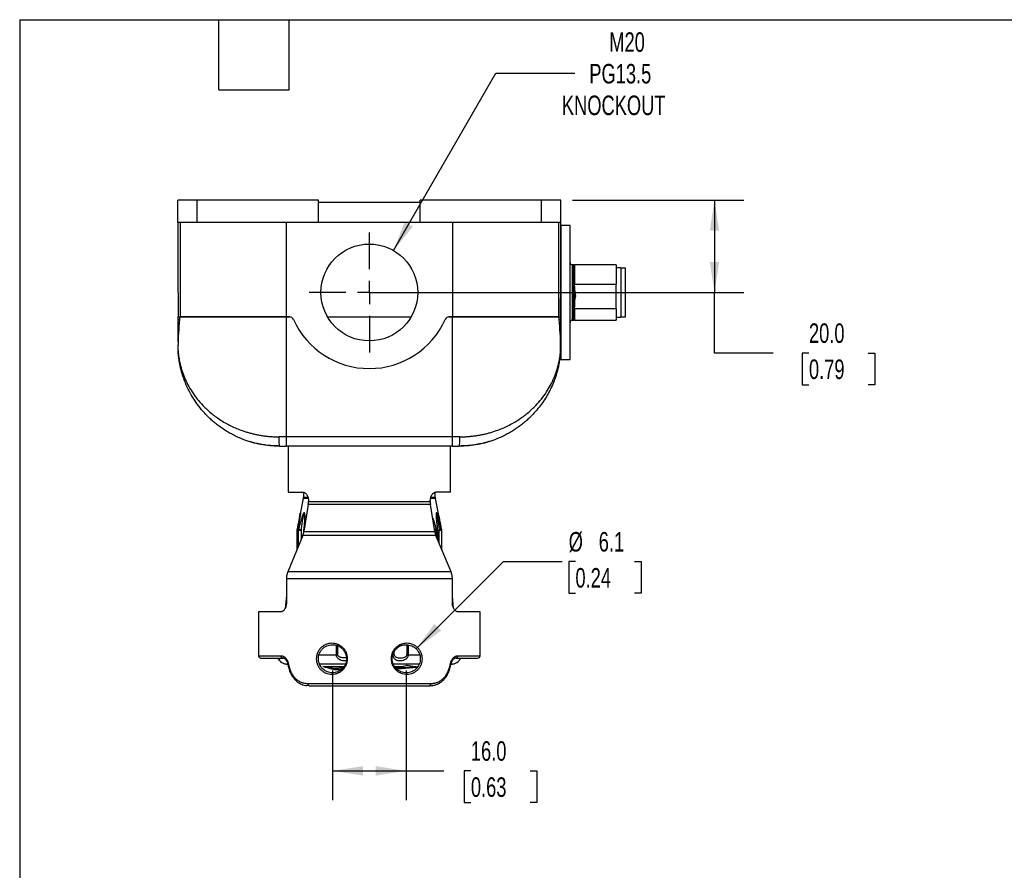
# Model space of a CAD drawing. Header units: millimetres. Extents: x 13 to 546, y 13 to 419.
# Tile 8 of 19: x 13 to 226, y 235 to 419. Entities that reach past the tile are written whole.
import ezdxf

# ---------------------------------------------------------------- set-up
doc = ezdxf.new("R2010")
doc.units = ezdxf.units.MM
doc.header["$LTSCALE"] = 2
doc.linetypes.add('SLD-Center', pattern=[19.05, 15.24, -1.27, 1.27, -1.27])
doc.linetypes.add('SLD-Solid', pattern=[0])
doc.layers.add('CENTER', color=40, linetype='SLD-Center')
doc.layers.add('DIMENSIONS', color=140, linetype='SLD-Solid', lineweight=25)
doc.layers.add('TEXT', color=140, linetype='SLD-Solid', lineweight=25)
doc.styles.add('SLDTEXTSTYLE0', font='TXT', dxfattribs={"width": 0.7})
doc.dimstyles.new('SLDDIMSTYLE0', dxfattribs={"dimtxt": 4.316016, "dimasz": 6.604, "dimexe": 0, "dimexo": 0.0625, "dimgap": 1.079004, "dimtad": 0, "dimtih": 1, "dimtoh": 1, "dimrnd": 1e-09, "dimzin": 4, "dimdsep": 46, "dimtxsty": 'SLDTEXTSTYLE0', "dimsah": 1, "dimcen": 0.09, "dimadec": 0, "dimazin": 1, "dimtfac": 1, "dimtofl": 0, "dimtmove": 0, "dimatfit": 3, "dimfxl": 0, "dimfrac": 2, "dimtolj": 1, "dimtzin": 12, "dimarcsym": 0})
doc.dimstyles.new('SLDDIMSTYLE4', dxfattribs={"dimtxt": 4.316016, "dimasz": 6.604, "dimexe": 0, "dimexo": 0.0625, "dimgap": 1.079004, "dimtad": 0, "dimtih": 1, "dimtoh": 1, "dimrnd": 1e-09, "dimzin": 12, "dimdsep": 46, "dimtxsty": 'SLDTEXTSTYLE0', "dimsah": 1, "dimcen": 0, "dimadec": 0, "dimazin": 3, "dimtfac": 1, "dimtofl": 0, "dimtmove": 0, "dimatfit": 3, "dimfxl": 0, "dimfrac": 2, "dimtolj": 1, "dimtzin": 12, "dimarcsym": 0})
doc.dimstyles.new('SLDDIMSTYLE5', dxfattribs={"dimtxt": 4.316016, "dimasz": 6.604, "dimexe": 0, "dimexo": 0.0625, "dimgap": 1.079004, "dimtad": 0, "dimtih": 1, "dimtoh": 1, "dimrnd": 1e-09, "dimzin": 12, "dimdsep": 46, "dimtxsty": 'SLDTEXTSTYLE0', "dimsah": 1, "dimcen": 0, "dimadec": 0, "dimazin": 3, "dimtfac": 1, "dimtofl": 0, "dimtmove": 0, "dimatfit": 3, "dimfxl": 0, "dimfrac": 2, "dimtolj": 1, "dimtzin": 12, "dimarcsym": 0})

# ---------------------------------------------------------------- blocks, each defined once
blk = doc.blocks.new('_D_7')
at = {"layer": 'DIMENSIONS'}
for p, q in [((93.74, 369.02), (115.94, 407.47)), ((115.94, 407.47), (133, 407.47))]:
    blk.add_line(p, q, dxfattribs=at)
blk.add_solid([(93.74, 369.02), (97.92, 374.23), (96.16, 375.25)], dxfattribs=at)
at = {"layer": 'DIMENSIONS', "char_height": 4.233, "attachment_point": 1, "style": 'SLDTEXTSTYLE0'}
for s, insert in [('M20', (140.5, 416.36)), ('PG13.5', (136.17, 409.5)), ('KNOCKOUT', (130.23, 402.64))]:
    blk.add_mtext(s, dxfattribs=dict(at, insert=insert))
blk = doc.blocks.new('_D_8')
at = {"layer": 'DIMENSIONS'}
for p, q in [((132.53, 379.93), (169.65, 379.93)), ((163.3, 379.93), (163.3, 359.93)), ((91.03, 359.93), (169.65, 359.93)), ((163.3, 346.79), (163.3, 359.93)), ((176, 346.79), (163.3, 346.79)), ((183.78, 346.79), (182.33, 346.79)), ((182.33, 346.79), (182.33, 339.93)), ((196.61, 346.79), (198.06, 346.79)), ((198.06, 346.79), (198.06, 339.93)), ((182.33, 339.93), (183.78, 339.93)), ((198.06, 339.93), (196.61, 339.93))]:
    blk.add_line(p, q, dxfattribs=at)
for points in [[(163.3, 379.93), (162.29, 373.32), (164.32, 373.32)], [(163.3, 359.93), (164.32, 366.53), (162.29, 366.53)]]:
    blk.add_solid(points, dxfattribs=at)
at = {"layer": 'DIMENSIONS', "char_height": 4.233, "attachment_point": 1, "style": 'SLDTEXTSTYLE0'}
for s, insert in [('20.0', (183.78, 353.22)), ('0.79', (183.78, 345.39))]:
    blk.add_mtext(s, dxfattribs=dict(at, insert=insert))
blk = doc.blocks.new('_D_9')
at = {"layer": 'DIMENSIONS'}
for p, q in [((80.49, 277.94), (80.49, 249.81)), ((96.49, 277.94), (96.49, 249.81)), ((80.49, 256.16), (96.49, 256.16)), ((96.49, 256.16), (104.65, 256.16)), ((110.5, 256.16), (109.05, 256.16)), ((109.05, 256.16), (109.05, 249.3)), ((123.33, 256.16), (124.78, 256.16)), ((124.78, 256.16), (124.78, 249.3)), ((109.05, 249.3), (110.5, 249.3)), ((124.78, 249.3), (123.33, 249.3))]:
    blk.add_line(p, q, dxfattribs=at)
for points in [[(80.49, 256.16), (87.09, 255.14), (87.09, 257.18)], [(96.49, 256.16), (89.89, 257.18), (89.89, 255.14)]]:
    blk.add_solid(points, dxfattribs=at)
at = {"layer": 'DIMENSIONS', "char_height": 4.233, "attachment_point": 1, "style": 'SLDTEXTSTYLE0'}
for s, insert in [('16.0', (110.5, 262.58)), ('0.63', (110.5, 254.76))]:
    blk.add_mtext(s, dxfattribs=dict(at, insert=insert))
blk = doc.blocks.new('_D_10')
at = {"layer": 'DIMENSIONS'}
for p, q in [((98.65, 282.63), (117.56, 301.55)), ((117.56, 301.55), (130.26, 301.55)), ((133.16, 301.55), (131.71, 301.55)), ((131.71, 301.55), (131.71, 294.69)), ((145.98, 301.55), (147.43, 301.55)), ((147.43, 301.55), (147.43, 294.69)), ((131.71, 294.69), (133.16, 294.69)), ((147.43, 294.69), (145.98, 294.69))]:
    blk.add_line(p, q, dxfattribs=at)
blk.add_solid([(98.65, 282.63), (104.03, 286.58), (102.6, 288.02)], dxfattribs=at)
at = {"layer": 'DIMENSIONS', "char_height": 4.233, "attachment_point": 1, "style": 'SLDTEXTSTYLE0'}
for s, insert in [('%%c', (131.7, 307.97)), ('6.1', (138.21, 307.97)), ('0.24', (133.16, 300.15))]:
    blk.add_mtext(s, dxfattribs=dict(at, insert=insert))
blk = doc.blocks.new('SW_CENTERMARKSYMBOL_8')
at = {"layer": 'CENTER', "color": 0}
for p, q in [((0, 5.08), (0, 13.04)), ((0, 0), (0, 2.54)), ((-5.08, 0), (-13.04, 0)), ((0, 0), (-2.54, 0)), ((0, 0), (0, -2.54)), ((0, 0), (2.54, 0)), ((5.08, 0), (13.04, 0)), ((0, -5.08), (0, -13.04))]:
    blk.add_line(p, q, dxfattribs=at)

msp = doc.modelspace()

# ---------------------------------------------------------------- linework, layer by layer
for p, q in [((46.989, 375.126), (46.989, 379.926)), ((51.189, 379.926), (46.989, 379.926)), ((51.189, 375.126), (51.189, 379.926)), ((77.489, 379.926), (51.189, 379.926)), ((77.489, 375.126), (77.489, 379.926)), ((99.489, 375.126), (99.489, 379.926)), ((125.789, 379.926), (99.489, 379.926)), ((125.789, 375.126), (125.789, 379.926)), ((129.989, 379.926), (125.789, 379.926)), ((129.989, 375.126), (129.989, 379.926)), ((99.489, 379.426), (77.489, 379.426)), ((51.189, 375.126), (46.989, 375.126)), ((47.476, 375.126), (47.476, 354.626)), ((77.489, 375.126), (51.189, 375.126)), ((70.489, 375.126), (70.489, 354.626)), ((99.489, 375.126), (77.489, 375.126)), ((125.789, 375.126), (99.489, 375.126)), ((106.489, 375.126), (106.489, 354.626)), ((129.989, 375.126), (125.789, 375.126)), ((129.502, 375.126), (129.502, 354.626)), ((131.989, 374.426), (129.989, 374.426)), ((129.989, 374.426), (129.989, 345.426)), ((131.989, 345.426), (131.989, 374.426)), ((132.789, 365.926), (132.489, 365.926)), ((132.489, 365.926), (132.489, 365.84)), ((132.489, 365.84), (132.489, 353.926)), ((132.789, 365.84), (132.789, 365.926)), ((132.789, 353.926), (132.789, 365.84)), ((141.989, 365.926), (132.989, 365.926)), ((132.989, 365.926), (132.989, 361.699)), ((141.989, 365.926), (141.989, 361.699)), ((142.989, 365.276), (141.989, 365.276)), ((142.989, 365.276), (142.989, 365.199)), ((144.039, 365.226), (142.989, 365.226)), ((142.989, 365.199), (142.989, 354.576)), ((144.039, 365.15), (144.039, 365.226)), ((144.039, 354.626), (144.039, 365.15)), ((132.989, 361.699), (141.989, 361.699)), ((132.989, 361.23), (132.989, 361.699)), ((141.989, 359.022), (141.989, 361.699)), ((141.989, 356.345), (141.989, 359.022)), ((132.989, 356.345), (132.989, 356.814)), ((47.024, 354.626), (47.476, 354.626)), ((47.024, 354.093), (47.024, 354.626)), ((47.476, 354.626), (70.489, 354.626)), ((70.489, 354.626), (47.476, 354.626)), ((70.489, 354.626), (71.229, 354.626)), ((70.489, 354.626), (70.489, 328.615)), ((71.229, 354.626), (70.489, 354.626)), ((79.425, 354.626), (97.553, 354.626)), ((105.75, 354.626), (106.489, 354.626)), ((106.489, 354.626), (105.75, 354.626)), ((106.489, 354.626), (129.502, 354.626)), ((106.489, 328.615), (106.489, 354.626)), ((129.502, 354.626), (106.489, 354.626)), ((129.502, 354.626), (129.955, 354.626)), ((129.955, 354.626), (129.954, 354.093)), ((129.989, 354.468), (129.955, 354.468)), ((141.989, 356.345), (132.989, 356.345)), ((132.989, 356.345), (132.989, 353.926)), ((141.989, 356.345), (141.989, 353.926)), ((141.989, 354.576), (142.989, 354.576)), ((142.989, 354.626), (144.039, 354.626)), ((47.033, 349.244), (47.024, 354.093)), ((47.024, 354.093), (47.325, 354.093)), ((129.654, 354.093), (129.954, 354.093)), ((129.954, 354.093), (129.946, 349.244)), ((132.489, 353.926), (132.789, 353.926)), ((132.989, 353.926), (141.989, 353.926)), ((47.032, 347.311), (47.025, 348.475)), ((129.947, 347.311), (129.953, 348.475)), ((129.872, 346.363), (129.989, 346.363)), ((47.209, 345.529), (47.301, 344.941)), ((129.63, 344.689), (129.743, 345.381)), ((129.989, 345.426), (131.989, 345.426)), ((70.489, 328.615), (68.849, 328.615)), ((68.962, 326.702), (68.989, 326.626)), ((106.489, 328.615), (70.489, 328.615)), ((70.489, 328.615), (70.489, 326.626)), ((106.489, 326.626), (70.489, 326.626)), ((70.889, 326.626), (70.889, 316.626)), ((106.089, 316.626), (106.089, 326.626)), ((108.13, 328.615), (106.489, 328.615)), ((106.489, 326.626), (106.489, 328.615)), ((107.989, 326.626), (108.016, 326.702)), ((70.889, 316.626), (74.068, 316.626)), ((74.21, 316.586), (74.201, 315.559)), ((102.777, 315.559), (102.768, 316.596)), ((106.089, 316.626), (102.927, 316.626)), ((74.17, 315.267), (73.395, 311.539)), ((75.179, 315.267), (74.17, 315.267)), ((74.201, 315.559), (75.13, 315.559)), ((75.258, 313.957), (74.32, 308.065)), ((101.738, 313.957), (75.258, 313.957)), ((75.308, 314.626), (75.308, 314.581)), ((75.308, 314.581), (101.689, 314.581)), ((101.689, 314.581), (101.689, 314.626)), ((102.678, 308.065), (101.738, 313.957)), ((102.808, 315.267), (101.783, 315.267)), ((101.885, 315.559), (102.777, 315.559)), ((103.584, 311.538), (102.808, 315.267)), ((103.049, 311.376), (103.048, 311.461)), ((72.79, 308.329), (72.751, 304.014)), ((72.815, 308.589), (72.79, 308.329)), ((72.973, 308.329), (72.937, 304.463)), ((72.992, 308.329), (72.956, 304.509)), ((72.995, 308.574), (72.973, 308.329)), ((72.975, 308.329), (72.992, 308.329)), ((73.138, 308.329), (72.992, 308.329)), ((73.015, 308.571), (73.022, 308.621)), ((73.022, 308.621), (73.169, 308.621)), ((73.112, 304.883), (73.138, 308.329)), ((73.726, 308.329), (73.714, 306.333)), ((73.729, 308.368), (73.726, 308.329)), ((74.251, 308.33), (74.246, 307.798)), ((74.259, 308.488), (74.251, 308.33)), ((74.32, 308.065), (102.678, 308.065)), ((103.237, 308.621), (102.962, 308.621)), ((103.266, 308.329), (102.993, 308.329)), ((102.993, 308.329), (103.001, 307.017)), ((103.237, 308.621), (103.318, 308.504)), ((103.285, 306.334), (103.266, 308.329)), ((103.343, 308.33), (103.33, 308.524)), ((103.364, 306.144), (103.343, 308.33)), ((103.647, 305.463), (103.627, 308.329)), ((104.158, 308.621), (104.091, 308.621)), ((104.189, 308.329), (104.123, 308.329)), ((104.123, 308.329), (104.156, 304.238)), ((104.189, 308.329), (104.164, 308.589)), ((104.227, 304.068), (104.189, 308.329)), ((104.227, 304.068), (104.189, 308.329)), ((74.088, 307.234), (70.796, 299.305)), ((102.911, 307.234), (74.088, 307.234)), ((106.207, 299.305), (102.911, 307.234)), ((106.207, 299.305), (70.796, 299.305)), ((70.514, 297.851), (70.514, 292.626)), ((106.489, 297.851), (70.514, 297.851)), ((106.489, 292.626), (106.489, 297.851)), ((70.514, 294.239), (70.211, 291.355)), ((106.758, 291.446), (106.489, 294.001)), ((64.489, 290.626), (64.489, 281.126)), ((69.252, 290.626), (64.489, 290.626)), ((112.489, 290.626), (107.749, 290.626)), ((112.489, 281.126), (112.489, 290.626)), ((81.349, 281.335), (81.349, 283.389)), ((81.642, 281.335), (81.642, 283.294)), ((93.906, 281.335), (93.906, 282.074)), ((96.617, 283.52), (96.617, 281.335)), ((96.905, 283.497), (96.905, 281.335)), ((64.489, 281.126), (69.382, 281.126)), ((69.989, 280.572), (69.78, 280.626)), ((77.535, 281.335), (81.349, 281.335)), ((93.631, 281.335), (93.631, 281.503)), ((96.905, 281.335), (99.403, 281.335)), ((107.22, 280.626), (107.013, 280.572)), ((107.619, 281.126), (112.489, 281.126)), ((70.099, 279.396), (70.11, 279.396)), ((70.11, 279.396), (70.729, 279.396)), ((70.116, 279.392), (70.926, 279.203)), ((77.629, 279.396), (83.325, 279.396)), ((79.426, 278.802), (80.951, 278.35)), ((80.951, 278.35), (80.951, 278.049)), ((93.658, 279.396), (99.352, 279.396)), ((94.208, 278.759), (93.976, 278.755)), ((94.208, 278.457), (94.208, 278.759)), ((98.869, 278.575), (94.572, 278.198)), ((94.876, 278.526), (98.307, 278.828)), ((94.876, 278.351), (94.876, 278.653)), ((106.075, 279.208), (106.863, 279.404)), ((106.273, 279.396), (106.88, 279.396)), ((75.448, 274.626), (74.98, 274.672)), ((75.17, 275.126), (101.84, 275.126)), ((101.561, 274.626), (102.201, 274.688)), ((102.036, 274.673), (101.561, 274.626))]:
    msp.add_line(p, q)
at = {"flags": 128}
msp.add_lwpolyline([(73.395, 311.539), (73.482, 311.941), (73.52, 312.094), (73.536, 312.143), (73.546, 312.159), (73.55, 312.143), (73.549, 312.095), (73.535, 311.939), (73.481, 311.525), (73.343, 310.591), (73.022, 308.621), (73.022, 308.621)], dxfattribs=at)
msp.add_circle((88.489, 359.926), 10.5)
for centre, radius, start, end in [((132.489, 366.426), 0.5, 180, 270), ((132.789, 365.726), 0.2, 0, 90), ((71.229, 353.726), 0.9, 24.04208, 90), ((105.75, 353.726), 0.9, 90, 155.95792), ((88.489, 361.426), 18, 204.04208, 335.95792), ((132.489, 353.426), 0.5, 90, 180), ((132.789, 354.126), 0.2, 270, 0), ((49.032, 347.323), 2, 180.33333, 183.73697), ((127.947, 347.323), 2, 356.26303, 359.66667), ((72.701, 315.572), 1.5, 348.25, 359.5), ((104.277, 315.572), 1.5, 180.5, 191.75), ((64.989, 281.126), 0.5, 180, 270), ((70.589, 281.335), 2, 217.42403, 255.80602), ((106.389, 281.335), 2, 284.19398, 322.54688), ((111.989, 281.126), 0.5, 270, 0)]:
    msp.add_arc(centre, radius, start, end)
for points, knots in [([(46.989, 375.126), (46.992, 373.398), (46.995, 371.67), (47.001, 368.215), (47.004, 366.488), (47.009, 363.037), (47.012, 361.312), (47.017, 358.733), (47.018, 357.874), (47.02, 356.594), (47.021, 356.168), (47.022, 355.537), (47.022, 355.328), (47.023, 355.024), (47.023, 354.923), (47.023, 354.783), (47.023, 354.738), (47.023, 354.66), (47.024, 354.626), (47.024, 354.626)], [0, 0, 0, 0, 0.25, 0.25, 0.5, 0.5, 0.75, 0.75, 0.875, 0.875, 0.9375, 0.9375, 0.96875, 0.96875, 0.984375, 0.984375, 0.9921875, 0.9921875, 1, 1, 1, 1]), ([(129.955, 354.626), (129.955, 354.626), (129.955, 354.661), (129.955, 354.74), (129.955, 354.786), (129.955, 354.928), (129.956, 355.028), (129.956, 355.333), (129.956, 355.543), (129.957, 356.173), (129.958, 356.599), (129.96, 357.88), (129.962, 358.739), (129.966, 361.317), (129.969, 363.04), (129.975, 366.49), (129.978, 368.217), (129.983, 371.671), (129.986, 373.398), (129.989, 375.126)], [0, 0, 0, 0, 0.0078125, 0.0078125, 0.015625, 0.015625, 0.03125, 0.03125, 0.0625, 0.0625, 0.125, 0.125, 0.25, 0.25, 0.5, 0.5, 0.75, 0.75, 1, 1, 1, 1]), ([(132.989, 360.477), (132.989, 360.232), (133.019, 359.988), (133.095, 359.503), (133.142, 359.263), (133.189, 359.022)], [0, 0, 0, 0, 0.5, 0.5, 1, 1, 1, 1]), ([(132.989, 357.567), (132.989, 357.812), (133.019, 358.056), (133.095, 358.541), (133.142, 358.781), (133.189, 359.022)], [0, 0, 0, 0, 0.5, 0.5, 1, 1, 1, 1]), ([(47.476, 354.626), (47.441, 354.626), (47.408, 354.576), (47.356, 354.39), (47.336, 354.254), (47.325, 354.093)], [0, 0, 0, 0, 0.5, 0.5, 1, 1, 1, 1]), ([(129.654, 354.093), (129.642, 354.254), (129.623, 354.389), (129.571, 354.576), (129.538, 354.626), (129.502, 354.626)], [0, 0, 0, 0, 0.5, 0.5, 1, 1, 1, 1]), ([(47.325, 354.093), (47.25, 353.03), (47.174, 352.033), (47.059, 350.16), (47.02, 349.285), (47.025, 348.475)], [0, 0, 0, 0, 0.5, 0.5, 1, 1, 1, 1]), ([(129.953, 348.475), (129.958, 349.285), (129.919, 350.16), (129.804, 352.033), (129.728, 353.03), (129.654, 354.093)], [0, 0, 0, 0, 0.5, 0.5, 1, 1, 1, 1]), ([(47.032, 347.311), (47.032, 347.31), (47.032, 347.308), (47.033, 347.292), (47.035, 347.267), (47.037, 347.232), (47.041, 347.187), (47.045, 347.132), (47.051, 347.067), (47.057, 346.992), (47.071, 346.842), (47.097, 346.581), (47.143, 346.199), (47.208, 345.748), (47.297, 345.227), (47.429, 344.579), (47.61, 343.839), (47.838, 343.057), (48.109, 342.26), (48.729, 340.676), (49.704, 338.819), (51.136, 336.836), (52.482, 335.296), (54.094, 333.794), (55.767, 332.553), (57.23, 331.654), (58.432, 331.013), (59.663, 330.45), (60.758, 330.024), (61.698, 329.709), (62.474, 329.478), (63.258, 329.275), (64.047, 329.099), (64.841, 328.95), (65.639, 328.827), (66.439, 328.732), (67.242, 328.665), (68.044, 328.623), (68.581, 328.617), (68.849, 328.615)], [0, 0, 0, 0, 0.00287326, 0.00587063, 0.00900997, 0.01230685, 0.0157747, 0.01942507, 0.02326785, 0.02731153, 0.0315634, 0.04566843, 0.06258868, 0.07954515, 0.10011002, 0.12428642, 0.15504697, 0.18585197, 0.21467134, 0.24741304, 0.37081294, 0.43486686, 0.49475921, 0.57126794, 0.6425449, 0.68225557, 0.72075779, 0.75811409, 0.79439286, 0.81591038, 0.8371635, 0.85817056, 0.87895055, 0.89952308, 0.91990837, 0.9401272, 0.96020085, 0.98015107, 1, 1, 1, 1]), ([(59.421, 328.819), (59.394, 328.831), (59.022, 328.999), (58.337, 329.371), (57.362, 329.937), (56.414, 330.563), (55.523, 331.218), (54.689, 331.897), (53.909, 332.596), (53.153, 333.342), (52.225, 334.352), (51.168, 335.675), (50.098, 337.297), (49.177, 339), (48.577, 340.381), (48.19, 341.445), (47.96, 342.15), (47.754, 342.861), (47.576, 343.563), (47.445, 344.159), (47.352, 344.641), (47.287, 345.015), (47.232, 345.359), (47.188, 345.674), (47.149, 345.976), (47.116, 346.262), (47.09, 346.523), (47.07, 346.744), (47.055, 346.922), (47.045, 347.065), (47.037, 347.17), (47.036, 347.185), (47.036, 347.193)], [0, 0, 0, 0, 0.0032785, 0.043971, 0.0857051, 0.1285212, 0.1724568, 0.2126419, 0.2539568, 0.2964213, 0.3400539, 0.4208638, 0.5065156, 0.5869204, 0.6722415, 0.7052998, 0.738311, 0.7722245, 0.8056694, 0.8372432, 0.8561803, 0.8738687, 0.89031, 0.9055064, 0.9194603, 0.9347076, 0.948286, 0.9602173, 0.9709561, 0.9803164, 0.9907223, 1, 1, 1, 1]), ([(108.13, 328.615), (108.27, 328.616), (108.552, 328.617), (108.975, 328.629), (109.397, 328.647), (109.82, 328.674), (110.242, 328.707), (110.664, 328.749), (111.085, 328.798), (111.505, 328.854), (111.925, 328.918), (112.344, 328.989), (112.762, 329.068), (113.178, 329.154), (113.593, 329.248), (114.007, 329.349), (114.418, 329.458), (114.828, 329.574), (115.236, 329.698), (115.641, 329.83), (116.338, 330.07), (117.316, 330.45), (118.547, 331.014), (119.749, 331.654), (121.212, 332.554), (122.885, 333.795), (124.497, 335.296), (125.843, 336.837), (126.899, 338.3), (127.818, 339.854), (128.431, 341.146), (128.859, 342.232), (129.166, 343.128), (129.412, 343.997), (129.565, 344.659), (129.66, 345.127), (129.731, 345.51), (129.797, 345.93), (129.849, 346.307), (129.887, 346.636), (129.913, 346.894), (129.928, 347.066), (129.937, 347.174), (129.943, 347.252), (129.946, 347.302), (129.946, 347.308), (129.947, 347.311)], [0, 0, 0, 0, 0.0104363, 0.0208978, 0.0313876, 0.041909, 0.0524653, 0.0630595, 0.0736949, 0.0843745, 0.0951014, 0.1058787, 0.1167094, 0.1275963, 0.1385424, 0.1495506, 0.1606236, 0.1717642, 0.1829752, 0.1942591, 0.2056186, 0.2418948, 0.27925, 0.3177525, 0.3574647, 0.4287469, 0.5052718, 0.5650711, 0.6292074, 0.6877361, 0.752687, 0.7816686, 0.814436, 0.8566383, 0.8822671, 0.8913158, 0.9107891, 0.9274791, 0.9413889, 0.9566354, 0.9694718, 0.9766833, 0.9832849, 0.9893257, 0.9948699, 1, 1, 1, 1]), ([(129.942, 347.193), (129.942, 347.185), (129.941, 347.17), (129.934, 347.065), (129.923, 346.922), (129.893, 346.551), (129.822, 345.862), (129.675, 344.873), (129.473, 343.849), (129.213, 342.801), (128.903, 341.771), (128.489, 340.605), (127.951, 339.337), (127.255, 337.967), (126.457, 336.637), (125.556, 335.352), (124.662, 334.253), (123.826, 333.343), (123.07, 332.598), (122.29, 331.898), (121.457, 331.219), (120.566, 330.564), (119.618, 329.937), (118.641, 329.373), (117.965, 328.999), (117.595, 328.837), (117.572, 328.826)], [0, 0, 0, 0, 0.0092848, 0.0197008, 0.0290641, 0.0398075, 0.0862139, 0.1319098, 0.1822973, 0.2306844, 0.2796206, 0.327829, 0.3965223, 0.4620682, 0.5285445, 0.595957, 0.660279, 0.7039474, 0.7464452, 0.787791, 0.8280047, 0.8719674, 0.9148128, 0.9565782, 0.9973042, 1, 1, 1, 1]), ([(129.368, 343.436), (129.367, 343.433), (129.363, 343.413), (129.384, 343.504), (129.415, 343.631), (129.448, 343.778), (129.456, 343.813)], [0, 0, 0, 0, 0.07303552, 0.47344568, 0.87386117, 1, 1, 1, 1]), ([(47.579, 343.569), (47.587, 343.531), (47.609, 343.439), (47.61, 343.437), (47.61, 343.436)], [0, 0, 0, 0, 0.4030744, 1, 1, 1, 1]), ([(59.4, 328.854), (59.992, 328.577), (61.14, 328.038), (63.008, 327.442), (64.921, 327), (66.914, 326.716), (68.279, 326.683), (68.962, 326.666)], [0, 0, 0, 0, 0.2086949, 0.4046705, 0.6020766, 0.800628, 1, 1, 1, 1]), ([(108.016, 326.666), (108.7, 326.683), (110.063, 326.716), (112.057, 327), (113.969, 327.441), (115.838, 328.038), (116.986, 328.577), (117.579, 328.855)], [0, 0, 0, 0, 0.1992905, 0.397762, 0.5950891, 0.7909862, 1, 1, 1, 1]), ([(68.989, 326.626), (68.805, 326.628), (68.438, 326.63), (67.815, 326.655), (67.161, 326.699), (66.489, 326.765), (65.821, 326.853), (65.168, 326.958), (64.551, 327.076), (63.979, 327.202), (63.476, 327.327), (63.055, 327.441), (62.734, 327.534), (62.531, 327.596), (62.441, 327.623), (62.455, 327.619), (62.458, 327.618)], [0, 0, 0, 0, 0.0739874, 0.1479719, 0.2219637, 0.2959588, 0.3699247, 0.4438992, 0.5192497, 0.5946047, 0.6716933, 0.7487724, 0.8255205, 0.9022518, 0.9761357, 1, 1, 1, 1]), ([(68.849, 328.615), (68.851, 328.353), (68.855, 327.831), (68.888, 327.181), (68.926, 326.775), (68.953, 326.72), (68.962, 326.702)], [0, 0, 0, 0, 0.2855434, 0.5710869, 0.8566303, 1, 1, 1, 1]), ([(114.52, 327.618), (114.52, 327.618), (114.521, 327.618), (114.396, 327.58), (114.172, 327.513), (113.847, 327.42), (113.432, 327.309), (112.93, 327.186), (112.351, 327.06), (111.711, 326.94), (111.032, 326.834), (110.336, 326.749), (109.651, 326.686), (108.996, 326.647), (108.438, 326.629), (108.122, 326.627), (107.989, 326.626)], [0, 0, 0, 0, 0.050013, 0.1217173, 0.1934326, 0.2661113, 0.3388015, 0.4143764, 0.4899522, 0.5672377, 0.6445136, 0.7208076, 0.7970947, 0.8715241, 0.9459548, 1, 1, 1, 1]), ([(108.016, 326.702), (108.025, 326.72), (108.052, 326.775), (108.09, 327.181), (108.123, 327.831), (108.128, 328.353), (108.13, 328.615)], [0, 0, 0, 0, 0.1433722, 0.4289148, 0.7144574, 1, 1, 1, 1]), ([(74.068, 316.626), (74.143, 316.626), (74.219, 316.614), (74.371, 316.563), (74.447, 316.525), (74.594, 316.425), (74.665, 316.364), (74.801, 316.219), (74.867, 316.135), (75.043, 315.858), (75.141, 315.635), (75.272, 315.154), (75.308, 314.891), (75.308, 314.626)], [0, 0, 0, 0, 0.125, 0.125, 0.25, 0.25, 0.375, 0.375, 0.5, 0.5, 0.75, 0.75, 1, 1, 1, 1]), ([(101.689, 314.626), (101.689, 314.759), (101.698, 314.889), (101.731, 315.145), (101.757, 315.272), (101.823, 315.514), (101.863, 315.629), (101.957, 315.846), (102.011, 315.949), (102.187, 316.226), (102.327, 316.375), (102.62, 316.574), (102.775, 316.626), (102.927, 316.626)], [0, 0, 0, 0, 0.125, 0.125, 0.25, 0.25, 0.375, 0.375, 0.5, 0.5, 0.75, 0.75, 1, 1, 1, 1]), ([(73.52, 311.874), (73.519, 311.858), (73.513, 311.788), (73.468, 311.494), (73.308, 310.395), (73.135, 309.388), (72.995, 308.574)], [0, 0, 0, 0, 0.0373748, 0.1618859, 0.3221231, 1, 1, 1, 1]), ([(74.41, 308.621), (74.424, 308.772), (74.451, 309.065), (74.485, 309.489), (74.513, 309.883), (74.534, 310.248), (74.552, 310.656), (74.562, 311.084), (74.556, 311.489), (74.534, 311.787), (74.505, 311.964), (74.474, 312.063), (74.439, 312.133), (74.389, 312.171), (74.319, 312.141), (74.25, 312.06), (74.174, 311.931), (74.089, 311.749), (73.979, 311.473), (73.845, 311.083), (73.689, 310.574), (73.523, 309.988), (73.348, 309.332), (73.231, 308.866), (73.169, 308.621)], [0, 0, 0, 0, 0.0559824, 0.1086058, 0.1579046, 0.2039208, 0.2467064, 0.314266, 0.3712103, 0.4112951, 0.4453613, 0.4591646, 0.4722868, 0.5002537, 0.519688, 0.541016, 0.5656378, 0.5945426, 0.6289077, 0.6860025, 0.7536629, 0.8272103, 0.9092591, 1, 1, 1, 1]), ([(73.434, 311.261), (73.434, 311.264), (73.45, 311.41), (73.474, 311.615), (73.502, 311.819), (73.512, 311.885), (73.516, 311.903), (73.518, 311.907), (73.52, 311.903), (73.52, 311.895), (73.52, 311.89)], [0, 0, 0, 0, 0.009222, 0.5317819, 0.7559906, 0.8494762, 0.8885479, 0.9246703, 0.960855, 1, 1, 1, 1]), ([(73.729, 308.368), (73.746, 308.497), (73.778, 308.746), (73.827, 309.109), (73.874, 309.449), (73.919, 309.765), (73.962, 310.057), (74.025, 310.476), (74.104, 310.964), (74.198, 311.459), (74.269, 311.754), (74.318, 311.873), (74.339, 311.901), (74.353, 311.907), (74.364, 311.902), (74.378, 311.884), (74.399, 311.821), (74.418, 311.65), (74.428, 311.391), (74.43, 311.135), (74.428, 310.981), (74.428, 310.932)], [0, 0, 0, 0, 0.0800064, 0.1552524, 0.2257423, 0.2914815, 0.3524767, 0.4087362, 0.5536152, 0.6595364, 0.7280714, 0.7500842, 0.7589015, 0.766943, 0.7736713, 0.7808084, 0.7974865, 0.835213, 0.9021962, 0.969066, 1, 1, 1, 1]), ([(104.091, 308.621), (104.057, 308.771), (103.989, 309.063), (103.889, 309.485), (103.794, 309.879), (103.704, 310.244), (103.599, 310.654), (103.483, 311.084), (103.368, 311.479), (103.283, 311.735), (103.226, 311.887), (103.175, 312.01), (103.117, 312.12), (103.06, 312.171), (103.02, 312.14), (102.995, 312.06), (102.979, 311.929), (102.97, 311.748), (102.972, 311.535), (102.981, 311.307), (102.997, 310.997), (103.025, 310.608), (103.07, 310.118), (103.121, 309.628), (103.177, 309.12), (103.217, 308.788), (103.237, 308.621)], [0, 0, 0, 0, 0.0556818, 0.1081452, 0.1574251, 0.2035639, 0.2466131, 0.3146405, 0.3713823, 0.4074486, 0.4271071, 0.4442421, 0.4718435, 0.5000413, 0.5192173, 0.5404634, 0.5651628, 0.5952045, 0.6286245, 0.6578621, 0.6899112, 0.7533555, 0.810263, 0.8766986, 0.9381656, 1, 1, 1, 1]), ([(103.048, 311.461), (103.047, 311.475), (103.046, 311.558), (103.048, 311.692), (103.055, 311.828), (103.068, 311.887), (103.076, 311.903), (103.082, 311.906), (103.089, 311.902), (103.1, 311.887), (103.125, 311.827), (103.165, 311.654), (103.214, 311.391), (103.266, 311.07), (103.318, 310.719), (103.394, 310.18), (103.499, 309.39), (103.58, 308.732), (103.625, 308.368)], [0, 0, 0, 0, 0.0103599, 0.0609997, 0.1038564, 0.1205217, 0.1276268, 0.1343018, 0.1411423, 0.1483188, 0.1647125, 0.2102476, 0.287188, 0.3615512, 0.4427554, 0.5385475, 0.7446752, 1, 1, 1, 1]), ([(73.388, 311.508), (73.324, 311.178), (73.135, 310.205), (72.942, 309.232), (72.815, 308.589)], [0, 0, 0, 0, 0.33963779, 1, 1, 1, 1]), ([(74.428, 310.945), (74.428, 310.939), (74.428, 310.901), (74.425, 310.67), (74.392, 309.897), (74.318, 309.11), (74.26, 308.49)], [0, 0, 0, 0, 0.0141153, 0.089948, 0.2831176, 1, 1, 1, 1]), ([(102.212, 310.986), (102.265, 310.855), (102.563, 310.11), (102.782, 309.294), (102.962, 308.621)], [0, 0, 0, 0, 0.1764698, 1, 1, 1, 1]), ([(103.33, 308.524), (103.287, 308.858), (103.202, 309.518), (103.088, 310.497), (103.061, 311.131), (103.048, 311.439)], [0, 0, 0, 0, 0.3451099, 0.6811945, 1, 1, 1, 1]), ([(103.983, 308.574), (103.846, 309.372), (103.677, 310.358), (103.525, 311.39), (103.503, 311.544), (103.501, 311.559)], [0, 0, 0, 0, 0.7925839, 0.9799384, 1, 1, 1, 1]), ([(104.158, 308.621), (104.03, 309.276), (103.838, 310.262), (103.644, 311.259), (103.585, 311.533), (103.584, 311.538)], [0, 0, 0, 0, 0.6601218, 0.9933177, 1, 1, 1, 1]), ([(104.164, 308.589), (104.036, 309.232), (103.843, 310.206), (103.654, 311.178), (103.59, 311.509)], [0, 0, 0, 0, 0.6603364, 1, 1, 1, 1]), ([(72.789, 308.329), (72.789, 308.329), (72.788, 308.33), (72.856, 308.33), (72.919, 308.33), (72.972, 308.329), (72.973, 308.329)], [0, 0, 0, 0, 0.33012592, 0.6603875, 0.99064909, 1, 1, 1, 1]), ([(72.984, 308.449), (72.935, 308.474), (72.805, 308.541), (72.814, 308.59), (72.82, 308.621)], [0, 0, 0, 0, 0.3763618, 1, 1, 1, 1]), ([(73.022, 308.621), (73.014, 308.573), (72.997, 308.476), (72.993, 308.378), (72.992, 308.329)], [0, 0, 0, 0, 0.5002984, 1, 1, 1, 1]), ([(73.138, 308.329), (73.14, 308.378), (73.143, 308.476), (73.161, 308.573), (73.169, 308.621)], [0, 0, 0, 0, 0.4997016, 1, 1, 1, 1]), ([(74.255, 308.33), (74.254, 308.33), (74.248, 308.33), (74.285, 308.33), (74.351, 308.329), (74.384, 308.329)], [0, 0, 0, 0, 0.115897, 0.5580393, 1, 1, 1, 1]), ([(74.283, 308.486), (74.277, 308.498), (74.249, 308.552), (74.34, 308.591), (74.41, 308.621)], [0, 0, 0, 0, 0.2287869, 1, 1, 1, 1]), ([(102.611, 308.483), (102.652, 308.496), (102.82, 308.551), (102.901, 308.591), (102.962, 308.621)], [0, 0, 0, 0, 0.24357963, 1, 1, 1, 1]), ([(102.635, 308.33), (102.658, 308.33), (102.749, 308.33), (102.876, 308.33), (102.954, 308.329), (102.993, 308.329)], [0, 0, 0, 0, 0.1398424, 0.5700096, 1, 1, 1, 1]), ([(102.962, 308.621), (102.971, 308.573), (102.988, 308.476), (102.991, 308.378), (102.993, 308.329)], [0, 0, 0, 0, 0.5002984, 1, 1, 1, 1]), ([(103.266, 308.329), (103.264, 308.378), (103.261, 308.476), (103.245, 308.573), (103.237, 308.621)], [0, 0, 0, 0, 0.4997016, 1, 1, 1, 1]), ([(103.266, 308.329), (103.292, 308.329), (103.338, 308.33), (103.339, 308.33), (103.339, 308.33)], [0, 0, 0, 0, 0.5589682, 1, 1, 1, 1]), ([(104.091, 308.621), (104.1, 308.573), (104.118, 308.476), (104.121, 308.378), (104.123, 308.329)], [0, 0, 0, 0, 0.5002984, 1, 1, 1, 1]), ([(104.189, 308.329), (104.187, 308.378), (104.184, 308.476), (104.167, 308.573), (104.158, 308.621)], [0, 0, 0, 0, 0.4997016, 1, 1, 1, 1]), ([(70.796, 299.305), (70.703, 299.082), (70.634, 298.848), (70.539, 298.36), (70.514, 298.106), (70.514, 297.851)], [0, 0, 0, 0, 0.5, 0.5, 1, 1, 1, 1]), ([(106.489, 297.851), (106.489, 298.106), (106.465, 298.355), (106.371, 298.843), (106.3, 299.082), (106.207, 299.305)], [0, 0, 0, 0, 0.5, 0.5, 1, 1, 1, 1]), ([(70.514, 292.626), (70.514, 292.494), (70.506, 292.364), (70.472, 292.109), (70.447, 291.982), (70.381, 291.74), (70.34, 291.625), (70.246, 291.407), (70.191, 291.304), (70.012, 291.028), (69.87, 290.879), (69.57, 290.679), (69.41, 290.626), (69.252, 290.626)], [0, 0, 0, 0, 0.125, 0.125, 0.25, 0.25, 0.375, 0.375, 0.5, 0.5, 0.75, 0.75, 1, 1, 1, 1]), ([(107.749, 290.626), (107.671, 290.626), (107.592, 290.639), (107.436, 290.69), (107.358, 290.728), (107.207, 290.828), (107.135, 290.89), (106.997, 291.034), (106.931, 291.119), (106.753, 291.395), (106.656, 291.618), (106.524, 292.1), (106.489, 292.362), (106.489, 292.626)], [0, 0, 0, 0, 0.125, 0.125, 0.25, 0.25, 0.375, 0.375, 0.5, 0.5, 0.75, 0.75, 1, 1, 1, 1]), ([(76.996, 280.476), (76.996, 280.703), (77.045, 281.157), (77.248, 281.798), (77.569, 282.381), (77.992, 282.877), (78.498, 283.284), (79.067, 283.582), (79.682, 283.774), (80.325, 283.847), (80.976, 283.799), (81.613, 283.622), (82.21, 283.326), (82.747, 282.916), (83.192, 282.403), (83.526, 281.808), (83.733, 281.156), (83.804, 280.476), (83.733, 279.796), (83.527, 279.145), (83.191, 278.551), (82.747, 278.039), (82.213, 277.626), (81.614, 277.331), (80.976, 277.155), (80.324, 277.107), (79.681, 277.179), (79.066, 277.37), (78.497, 277.669), (77.992, 278.076), (77.569, 278.572), (77.248, 279.155), (77.044, 279.796), (76.995, 280.25), (76.996, 280.476)], [0, 0, 0, 0, 0.0310161, 0.0621132, 0.0928497, 0.1244471, 0.1555749, 0.18719, 0.2187284, 0.2500628, 0.2815886, 0.312818, 0.3442167, 0.3755132, 0.4067275, 0.4378792, 0.4689596, 0.4999882, 0.5310298, 0.5621171, 0.5932483, 0.6244657, 0.6555482, 0.6871102, 0.7183934, 0.7499922, 0.7813141, 0.8128285, 0.844389, 0.875532, 0.9071712, 0.9378943, 0.968986, 1, 1, 1, 1]), ([(77.439, 280.476), (77.439, 280.273), (77.481, 279.854), (77.665, 279.273), (77.962, 278.734), (78.328, 278.3), (78.793, 277.919), (79.311, 277.64), (79.902, 277.465), (80.488, 277.407), (81.072, 277.464), (81.639, 277.631), (82.162, 277.903), (82.782, 278.398), (83.37, 279.246), (83.597, 280.347), (83.461, 281.316), (83.128, 282.077), (82.658, 282.659), (82.13, 283.071), (81.598, 283.338), (81.025, 283.498), (80.44, 283.545), (79.854, 283.478), (79.274, 283.297), (78.765, 283.015), (78.309, 282.634), (77.95, 282.201), (77.66, 281.667), (77.48, 281.091), (77.439, 280.678), (77.439, 280.476)], [0, 0, 0, 0, 0.0306692, 0.0629862, 0.0925658, 0.1263728, 0.153204, 0.1901224, 0.2220089, 0.253853, 0.2857855, 0.3158515, 0.3470788, 0.3775285, 0.4376865, 0.4997619, 0.5422003, 0.5835538, 0.6239963, 0.6550365, 0.6865145, 0.71643, 0.7491719, 0.7806258, 0.8121704, 0.8484522, 0.8751813, 0.9085723, 0.9377675, 0.9696514, 1, 1, 1, 1]), ([(93.198, 280.476), (93.198, 280.703), (93.245, 281.156), (93.451, 281.807), (93.787, 282.402), (94.23, 282.914), (94.764, 283.327), (95.363, 283.619), (96.001, 283.794), (96.653, 283.846), (97.298, 283.78), (97.914, 283.589), (98.482, 283.287), (98.986, 282.879), (99.408, 282.381), (99.73, 281.798), (99.937, 281.157), (100.003, 280.476), (99.932, 279.799), (99.733, 279.152), (99.408, 278.571), (98.984, 278.075), (98.482, 277.669), (97.914, 277.369), (97.299, 277.179), (96.654, 277.111), (96.002, 277.161), (95.364, 277.334), (94.765, 277.624), (94.231, 278.036), (93.788, 278.549), (93.452, 279.145), (93.245, 279.797), (93.198, 280.25), (93.198, 280.476)], [0, 0, 0, 0, 0.03100995, 0.06204918, 0.09323576, 0.12454047, 0.1554941, 0.1870013, 0.21825035, 0.24985412, 0.28138833, 0.31285053, 0.34436272, 0.37562676, 0.40717273, 0.43790329, 0.46924721, 0.49999491, 0.53101882, 0.56211501, 0.59326349, 0.62448858, 0.65570012, 0.68717457, 0.71859321, 0.75011118, 0.78173578, 0.81292651, 0.84441194, 0.87534576, 0.90668211, 0.93791534, 0.96898315, 1, 1, 1, 1]), ([(93.439, 280.476), (93.439, 280.068), (93.566, 279.45), (93.959, 278.737), (94.35, 278.276), (94.817, 277.903), (95.518, 277.538), (96.127, 277.423), (96.721, 277.428), (97.127, 277.475), (97.678, 277.648), (98.188, 277.922), (98.652, 278.297), (99.03, 278.754), (99.318, 279.287), (99.498, 279.861), (99.56, 280.476), (99.497, 281.094), (99.317, 281.67), (99.027, 282.203), (98.649, 282.658), (98.188, 283.032), (97.678, 283.305), (97.126, 283.478), (96.357, 283.567), (95.56, 283.43), (94.846, 283.069), (94.369, 282.696), (93.97, 282.232), (93.569, 281.514), (93.439, 280.889), (93.439, 280.476)], [0, 0, 0, 0, 0.0610813, 0.0925372, 0.1228258, 0.152934, 0.1843436, 0.2461138, 0.2491246, 0.2806754, 0.3122144, 0.3437368, 0.3751988, 0.4088301, 0.4378432, 0.4694031, 0.500118, 0.5305202, 0.5623418, 0.5918105, 0.6248832, 0.6563541, 0.6879114, 0.7194593, 0.7509849, 0.8135136, 0.8453537, 0.8758185, 0.9065393, 0.9382301, 1, 1, 1, 1]), ([(69.004, 280.122), (68.98, 280.154), (68.912, 280.243), (68.794, 280.429), (68.742, 280.613), (68.738, 280.626)], [0, 0, 0, 0, 0.3408611, 0.9501988, 1, 1, 1, 1]), ([(68.842, 280.626), (68.845, 280.613), (68.889, 280.429), (69, 280.219), (69.092, 280.045), (69.111, 280.001), (69.076, 280.021), (69.019, 280.1), (69.004, 280.122)], [0, 0, 0, 0, 0.020689, 0.2754912, 0.4979323, 0.7087459, 0.9194457, 1, 1, 1, 1]), ([(69.382, 281.126), (69.411, 281.126), (69.467, 281.124), (69.552, 281.112), (69.637, 281.094), (69.723, 281.067), (69.808, 281.033), (69.949, 280.964), (70.142, 280.836), (70.372, 280.612), (70.579, 280.335), (70.734, 280.044), (70.846, 279.766), (70.924, 279.515), (70.96, 279.339), (70.978, 279.251)], [0, 0, 0, 0, 0.0418229, 0.0835546, 0.1253201, 0.1672441, 0.2094501, 0.2520589, 0.3780226, 0.5028429, 0.6271528, 0.7519263, 0.8352705, 0.9176171, 1, 1, 1, 1]), ([(69.78, 280.626), (69.675, 280.626), (69.574, 280.679), (69.424, 280.867), (69.382, 280.994), (69.382, 281.126)], [0, 0, 0, 0, 0.5, 0.5, 1, 1, 1, 1]), ([(69.977, 280.599), (70.04, 280.565), (70.172, 280.494), (70.428, 280.237), (70.693, 279.799), (70.796, 279.383), (70.851, 279.165)], [0, 0, 0, 0, 0.2103309, 0.4457519, 0.7084383, 1, 1, 1, 1]), ([(83.495, 280.05), (83.378, 280.033), (83.106, 279.993), (82.638, 280.047), (82.113, 280.213), (81.684, 280.507), (81.456, 280.847), (81.364, 281.11), (81.354, 281.261), (81.349, 281.335)], [0, 0, 0, 0, 0.1329448, 0.3096501, 0.4965534, 0.7098691, 0.8412704, 0.9220088, 1, 1, 1, 1]), ([(83.512, 280.734), (83.367, 280.708), (82.962, 280.635), (82.386, 280.721), (81.921, 280.905), (81.729, 281.083), (81.654, 281.219), (81.646, 281.298), (81.642, 281.335)], [0, 0, 0, 0, 0.2148596, 0.597233, 0.7918449, 0.8931899, 0.9488931, 1, 1, 1, 1]), ([(96.905, 281.335), (96.904, 281.306), (96.902, 281.246), (96.89, 281.158), (96.87, 281.07), (96.842, 280.982), (96.795, 280.867), (96.719, 280.73), (96.577, 280.552), (96.375, 280.375), (96.044, 280.182), (95.615, 280.046), (95.119, 279.996), (94.729, 280.036), (94.44, 280.125), (94.223, 280.228), (94.021, 280.376), (93.868, 280.552), (93.763, 280.73), (93.702, 280.885), (93.66, 281.039), (93.635, 281.186), (93.632, 281.286), (93.631, 281.335)], [0, 0, 0, 0, 0.0178538, 0.0358203, 0.0540054, 0.0725109, 0.0914327, 0.1292425, 0.1673139, 0.2289334, 0.2908355, 0.3981158, 0.499848, 0.6015375, 0.6553754, 0.7093411, 0.7714051, 0.8326957, 0.8707387, 0.9085575, 0.9398162, 0.970141, 1, 1, 1, 1]), ([(93.906, 281.335), (93.906, 281.243), (93.974, 281.072), (94.205, 280.866), (94.683, 280.685), (95.281, 280.652), (95.893, 280.734), (96.272, 280.866), (96.537, 281.073), (96.617, 281.243), (96.617, 281.335)], [0, 0, 0, 0, 0.02751361, 0.05502721, 0.11005442, 0.22010885, 0.27513606, 0.33016327, 0.35767688, 0.38519049, 0.38519049, 0.38519049, 0.38519049]), ([(106.026, 279.251), (106.034, 279.296), (106.051, 279.384), (106.083, 279.513), (106.119, 279.64), (106.16, 279.764), (106.206, 279.885), (106.289, 280.08), (106.425, 280.335), (106.631, 280.612), (106.861, 280.836), (107.081, 280.982), (107.279, 281.07), (107.45, 281.118), (107.562, 281.124), (107.619, 281.126)], [0, 0, 0, 0, 0.0412733, 0.0824088, 0.1235361, 0.1647853, 0.206285, 0.2481617, 0.3729168, 0.4972387, 0.6220476, 0.7480292, 0.8328113, 0.916471, 1, 1, 1, 1]), ([(106.153, 279.165), (106.207, 279.384), (106.311, 279.801), (106.576, 280.238), (106.831, 280.494), (106.962, 280.565), (107.024, 280.599)], [0, 0, 0, 0, 0.2923693, 0.5552973, 0.7904415, 1, 1, 1, 1]), ([(107.619, 281.126), (107.619, 280.994), (107.577, 280.867), (107.427, 280.679), (107.326, 280.626), (107.22, 280.626)], [0, 0, 0, 0, 0.5, 0.5, 1, 1, 1, 1]), ([(107.974, 280.122), (107.998, 280.153), (108.064, 280.24), (108.185, 280.429), (108.236, 280.613), (108.24, 280.626)], [0, 0, 0, 0, 0.3410874, 0.9503909, 1, 1, 1, 1]), ([(70.851, 279.165), (70.898, 278.932), (70.987, 278.496), (71.222, 277.78), (71.512, 277.137), (71.839, 276.603), (72.138, 276.2), (72.501, 275.797), (72.921, 275.441), (73.382, 275.148), (73.846, 274.924), (74.405, 274.734), (74.823, 274.677), (75.044, 274.646)], [0, 0, 0, 0, 0.09742676, 0.18286075, 0.31710862, 0.40201657, 0.4622022, 0.54402609, 0.65091499, 0.72032056, 0.80174721, 0.89507972, 1, 1, 1, 1]), ([(70.853, 279.165), (70.857, 279.177), (70.862, 279.196), (70.917, 279.227), (70.958, 279.243), (70.978, 279.251)], [0, 0, 0, 0, 0.4788938, 0.7395495, 1, 1, 1, 1]), ([(70.978, 279.251), (70.992, 279.178), (71.02, 279.032), (71.07, 278.817), (71.126, 278.604), (71.188, 278.395), (71.258, 278.189), (71.334, 277.987), (71.417, 277.787), (71.595, 277.399), (71.906, 276.857), (72.412, 276.242), (73.004, 275.748), (73.561, 275.452), (74.037, 275.283), (74.405, 275.193), (74.783, 275.137), (75.041, 275.13), (75.17, 275.126)], [0, 0, 0, 0, 0.0307467, 0.0614507, 0.0921692, 0.1229597, 0.153879, 0.1849834, 0.2163281, 0.2479671, 0.3727358, 0.4970204, 0.6213462, 0.7475727, 0.8108138, 0.8737061, 0.9366387, 1, 1, 1, 1]), ([(78.375, 278.811), (78.88, 278.807), (79.891, 278.797), (81.446, 278.786), (82.51, 278.781), (82.991, 278.778)], [0, 0, 0, 0, 0.3534448, 0.7080167, 1, 1, 1, 1]), ([(82.737, 278.435), (82.431, 278.422), (81.784, 278.393), (81.238, 278.365), (80.951, 278.35)], [0, 0, 0, 0, 0.4741551, 1, 1, 1, 1]), ([(82.401, 278.119), (82.21, 278.11), (81.682, 278.087), (81.236, 278.063), (80.951, 278.049)], [0, 0, 0, 0, 0.3605852, 1, 1, 1, 1]), ([(93.987, 278.77), (94.073, 278.77), (94.479, 278.772), (94.866, 278.773), (95.171, 278.775)], [0, 0, 0, 0, 0.2127762, 1, 1, 1, 1]), ([(94.862, 278.653), (94.864, 278.663), (94.871, 278.692), (94.753, 278.728), (94.532, 278.758), (94.318, 278.758), (94.208, 278.759)], [0, 0, 0, 0, 0.153427, 0.4321212, 0.7068096, 1, 1, 1, 1]), ([(94.755, 278.265), (94.824, 278.291), (94.865, 278.317), (94.884, 278.365), (94.862, 278.387), (94.76, 278.423), (94.679, 278.438), (94.471, 278.456), (94.346, 278.459), (94.208, 278.457)], [0, 0, 0, 0, 0.25, 0.25, 0.5, 0.5, 0.75, 0.75, 1, 1, 1, 1]), ([(95.171, 278.775), (95.287, 278.775), (95.41, 278.781), (95.662, 278.803), (95.787, 278.819), (96.139, 278.879), (96.339, 278.933), (96.457, 278.99)], [0, 0, 0, 0, 0.25, 0.25, 0.5, 0.5, 1, 1, 1, 1]), ([(96.719, 279.117), (97.243, 279.007), (97.993, 278.849), (98.747, 278.779), (98.974, 278.757)], [0, 0, 0, 0, 0.6980958, 1, 1, 1, 1]), ([(101.84, 275.126), (101.905, 275.127), (102.035, 275.129), (102.228, 275.143), (102.417, 275.165), (102.605, 275.197), (102.789, 275.237), (102.97, 275.287), (103.149, 275.345), (103.5, 275.48), (104.001, 275.747), (104.594, 276.241), (105.102, 276.854), (105.447, 277.457), (105.674, 277.98), (105.819, 278.39), (105.939, 278.813), (105.997, 279.105), (106.026, 279.251)], [0, 0, 0, 0, 0.0318942, 0.0635825, 0.0951123, 0.1265318, 0.1578896, 0.1892349, 0.2206165, 0.2520833, 0.3777422, 0.5029571, 0.6273775, 0.7520992, 0.8147705, 0.8766822, 0.9382758, 1, 1, 1, 1]), ([(101.965, 274.646), (102.208, 274.68), (102.655, 274.742), (103.232, 274.95), (103.67, 275.174), (103.994, 275.386), (104.263, 275.593), (104.588, 275.884), (105, 276.343), (105.46, 277.052), (105.891, 277.998), (106.062, 278.758), (106.153, 279.165)], [0, 0, 0, 0, 0.1153909, 0.2120254, 0.2896603, 0.3481998, 0.3948789, 0.4507027, 0.5538646, 0.6800593, 0.8289668, 1, 1, 1, 1]), ([(106.15, 279.165), (106.147, 279.177), (106.141, 279.196), (106.087, 279.227), (106.046, 279.243), (106.026, 279.251)], [0, 0, 0, 0, 0.477816, 0.7390105, 1, 1, 1, 1]), ([(75.17, 275.126), (75.17, 274.994), (75.2, 274.867), (75.304, 274.679), (75.374, 274.626), (75.448, 274.626)], [0, 0, 0, 0, 0.5, 0.5, 1, 1, 1, 1]), ([(75.448, 274.626), (79.314, 274.626), (83.86, 274.626), (93.156, 274.626), (97.699, 274.626), (101.561, 274.626)], [0, 0, 0, 0, 0.5, 0.5, 1, 1, 1, 1])]:
    msp.add_open_spline(points, degree=3, knots=knots)
for points in [[(132.989, 361.23), (132.989, 359.716), (132.989, 358.125), (132.989, 356.814)], [(68.989, 326.626), (69.489, 326.626), (69.988, 326.626), (70.489, 326.626)], [(106.489, 326.626), (106.991, 326.626), (107.489, 326.626), (107.989, 326.626)], [(75.258, 313.957), (75.291, 314.163), (75.308, 314.371), (75.308, 314.581)], [(101.689, 314.581), (101.689, 314.371), (101.706, 314.163), (101.738, 313.957)], [(73.726, 308.329), (73.431, 308.33), (73.214, 308.33), (73.138, 308.329)], [(73.729, 308.368), (73.44, 308.464), (73.233, 308.558), (73.169, 308.621)], [(74.088, 307.234), (74.196, 307.496), (74.274, 307.773), (74.32, 308.065)], [(102.678, 308.065), (102.724, 307.773), (102.802, 307.496), (102.911, 307.234)], [(103.625, 308.368), (103.892, 308.464), (104.065, 308.558), (104.091, 308.621)], [(103.627, 308.329), (103.627, 308.342), (103.626, 308.355), (103.625, 308.368)], [(104.123, 308.329), (104.084, 308.33), (103.901, 308.33), (103.627, 308.329)], [(64.989, 280.626), (64.989, 280.626), (66.672, 280.626), (69.78, 280.626)], [(81.642, 281.335), (81.542, 281.335), (81.443, 281.335), (81.349, 281.335)], [(93.906, 281.335), (93.821, 281.335), (93.728, 281.335), (93.631, 281.335)], [(96.905, 281.335), (96.814, 281.335), (96.716, 281.335), (96.617, 281.335)], [(107.22, 280.626), (110.314, 280.626), (111.989, 280.626), (111.989, 280.626)], [(80.951, 278.049), (80.088, 278.266), (79.229, 278.52), (78.375, 278.811)], [(94.572, 278.198), (94.633, 278.22), (94.694, 278.243), (94.755, 278.265)], [(96.457, 278.99), (96.544, 279.031), (96.632, 279.074), (96.719, 279.117)], [(101.561, 274.626), (101.715, 274.626), (101.84, 274.851), (101.84, 275.126)]]:
    msp.add_open_spline(points, degree=3)
at = {"layer": 'TEXT'}
for p, q in [((12.7, 419.1), (546.1, 419.1)), ((12.7, 419.1), (12.7, 12.7)), ((55.88, 403.86), (55.88, 419.1)), ((71.12, 403.86), (71.12, 419.1)), ((55.88, 403.86), (71.12, 403.86))]:
    msp.add_line(p, q, dxfattribs=at)

# ---------------------------------------------------------------- block references
at = {"layer": 'CENTER'}
msp.add_blockref('SW_CENTERMARKSYMBOL_8', (88.489, 359.926), dxfattribs=at)

# ---------------------------------------------------------------- dimensions: what is measured, and where the dimension line sits
at = {"layer": 'DIMENSIONS'}
dim = msp.add_diameter_dim_2p(p1=(83.239, 350.833), p2=(93.739, 369.02), text='M20\\PPG13.5\\PKNOCKOUT', dimstyle='SLDDIMSTYLE4', override={"dimpost": '<>'}, dxfattribs=at)
dim.commit()
dim.dimension.update_dxf_attribs({"geometry": '_D_7', "text_midpoint": (146.474, 407.471), "dimtype": 163})
dim = msp.add_linear_dim(base=(163.301, 359.926), p1=(129.989, 379.926), p2=(88.489, 359.926), angle=90, dimstyle='SLDDIMSTYLE0', dxfattribs=at)
dim.commit()
dim.dimension.update_dxf_attribs({"geometry": '_D_8', "text_midpoint": (163.301, 346.793), "dimtype": 160})
dim = msp.add_diameter_dim_2p(p1=(94.332, 278.32), p2=(98.646, 282.633), dimstyle='SLDDIMSTYLE5', dxfattribs=at)
dim.commit()
dim.dimension.update_dxf_attribs({"geometry": '_D_10', "text_midpoint": (139.572, 301.548), "dimtype": 163})
dim = msp.add_linear_dim(base=(96.489, 256.161), p1=(80.489, 280.476), p2=(96.489, 280.476), dimstyle='SLDDIMSTYLE0', dxfattribs=at)
dim.commit()
dim.dimension.update_dxf_attribs({"geometry": '_D_9', "text_midpoint": (116.915, 256.161), "dimtype": 160})

doc.saveas('drawing.dxf')
